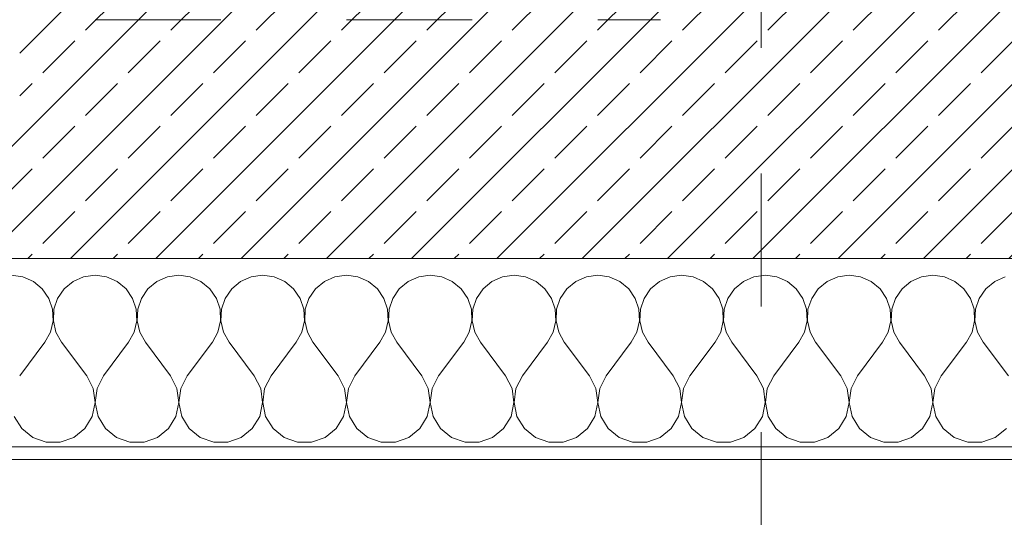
# Model space of a CAD drawing. Header units: metres. Extents: x -3.5 to 65.3, y -10.9 to 16.7.
# Tile 67 of 184: x 39.54 to 40.323, y -0.201 to 0.195. Entities that reach past the tile are written whole.
import ezdxf

# ---------------------------------------------------------------- set-up
doc = ezdxf.new("R2010")
doc.units = ezdxf.units.M
doc.header["$MEASUREMENT"] = 0
doc.linetypes.add('Strichlinie doppelt', pattern=[0.218722, 0.105833, -0.042333, 0.028222, -0.042333])
doc.linetypes.add('Untersicht', pattern=[0.04, 0.03, -0.01])
for name, color, linetype in [('102 - Bemaßung_ Beschriftung.Detail_ Ausschnitt', 7, 'Continuous'), ('451 - Universal.Achsen Raster', 7, 'Continuous'), ('603 - Struktur.Bodenplatte_ Decke Roh', 7, 'Continuous'), ('604 - Struktur.Wand Aussen', 7, 'Continuous'), ('653 - Abdeckung.TB Verkofferung', 7, 'Continuous')]:
    doc.layers.add(name, color=color, linetype=linetype)
doc.styles.add('ERSTELLTER_STIL_1', font='txt')
doc.dimstyles.new('ERSTELLTER_STIL__3', dxfattribs={"dimtxt": 0.04, "dimasz": 0.02128, "dimexe": 0.18, "dimexo": 0.0625, "dimgap": 0, "dimtad": 1, "dimtih": 1, "dimtoh": 1, "dimzin": 0, "dimdsep": 46, "dimtxsty": 'ERSTELLTER_STIL_1', "dimblk": 'ARROWHEAD_2', "dimblk1": 'ARROWHEAD_2', "dimblk2": 'ARROWHEAD_2', "dimcen": 0.09, "dimse1": 1, "dimse2": 1, "dimclrd": 7, "dimclre": 7, "dimclrt": 7, "dimazin": 0, "dimtfac": 1, "dimtdec": 4, "dimtmove": 0, "dimatfit": 3, "dimfxl": 1, "dimtolj": 1, "dimtzin": 0, "dimarcsym": 0})

# ---------------------------------------------------------------- blocks, each defined once
blk = doc.blocks.new('*X24')
at = {"layer": '604 - Struktur.Wand Aussen', "color": 7, "linetype": 'Continuous', "lineweight": 5}
for p, q in [((39.54244, -0.0096), (39.53333, -0.00833)), ((39.55086, -0.01331), (39.54244, -0.0096)), ((39.55794, -0.01918), (39.55086, -0.01331)), ((39.58248, -0.01331), (39.57539, -0.01918)), ((39.59089, -0.0096), (39.58248, -0.01331)), ((39.6, -0.00833), (39.59089, -0.0096)), ((39.60911, -0.0096), (39.6, -0.00833)), ((39.61752, -0.01331), (39.60911, -0.0096)), ((39.62461, -0.01918), (39.61752, -0.01331)), ((39.64914, -0.01331), (39.64206, -0.01918)), ((39.65756, -0.0096), (39.64914, -0.01331)), ((39.66667, -0.00833), (39.65756, -0.0096)), ((39.67578, -0.0096), (39.66667, -0.00833)), ((39.68419, -0.01331), (39.67578, -0.0096)), ((39.69127, -0.01918), (39.68419, -0.01331)), ((39.71581, -0.01331), (39.70873, -0.01918)), ((39.72422, -0.0096), (39.71581, -0.01331)), ((39.73333, -0.00833), (39.72422, -0.0096)), ((39.74244, -0.0096), (39.73333, -0.00833)), ((39.75086, -0.01331), (39.74244, -0.0096)), ((39.75794, -0.01918), (39.75086, -0.01331)), ((39.78248, -0.01331), (39.77539, -0.01918)), ((39.79089, -0.0096), (39.78248, -0.01331)), ((39.8, -0.00833), (39.79089, -0.0096)), ((39.80911, -0.0096), (39.8, -0.00833)), ((39.81752, -0.01331), (39.80911, -0.0096)), ((39.82461, -0.01918), (39.81752, -0.01331)), ((39.84914, -0.01331), (39.84206, -0.01918)), ((39.85756, -0.0096), (39.84914, -0.01331)), ((39.86667, -0.00833), (39.85756, -0.0096)), ((39.87578, -0.0096), (39.86667, -0.00833)), ((39.88419, -0.01331), (39.87578, -0.0096)), ((39.89127, -0.01918), (39.88419, -0.01331)), ((39.91581, -0.01331), (39.90873, -0.01918)), ((39.92422, -0.0096), (39.91581, -0.01331)), ((39.93333, -0.00833), (39.92422, -0.0096)), ((39.94244, -0.0096), (39.93333, -0.00833)), ((39.95086, -0.01331), (39.94244, -0.0096)), ((39.95794, -0.01918), (39.95086, -0.01331)), ((39.98248, -0.01331), (39.97539, -0.01918)), ((39.99089, -0.0096), (39.98248, -0.01331)), ((40, -0.00833), (39.99089, -0.0096)), ((40.00911, -0.0096), (40, -0.00833)), ((40.01752, -0.01331), (40.00911, -0.0096)), ((40.02461, -0.01918), (40.01752, -0.01331)), ((40.04914, -0.01331), (40.04206, -0.01918)), ((40.05756, -0.0096), (40.04914, -0.01331)), ((40.06667, -0.00833), (40.05756, -0.0096)), ((40.07578, -0.0096), (40.06667, -0.00833)), ((40.08419, -0.01331), (40.07578, -0.0096)), ((40.09127, -0.01918), (40.08419, -0.01331)), ((40.11581, -0.01331), (40.10873, -0.01918)), ((40.12422, -0.0096), (40.11581, -0.01331)), ((40.13333, -0.00833), (40.12422, -0.0096)), ((40.14244, -0.0096), (40.13333, -0.00833)), ((40.15086, -0.01331), (40.14244, -0.0096)), ((40.15794, -0.01918), (40.15086, -0.01331)), ((40.18248, -0.01331), (40.17539, -0.01918)), ((40.19089, -0.0096), (40.18248, -0.01331)), ((40.2, -0.00833), (40.19089, -0.0096)), ((40.20911, -0.0096), (40.2, -0.00833)), ((40.21752, -0.01331), (40.20911, -0.0096)), ((40.22461, -0.01918), (40.21752, -0.01331)), ((40.24914, -0.01331), (40.24206, -0.01918)), ((40.25756, -0.0096), (40.24914, -0.01331)), ((40.26667, -0.00833), (40.25756, -0.0096)), ((40.27578, -0.0096), (40.26667, -0.00833)), ((40.28419, -0.01331), (40.27578, -0.0096)), ((40.29127, -0.01918), (40.28419, -0.01331)), ((40.31581, -0.01331), (40.30873, -0.01918)), ((40.32422, -0.0096), (40.31581, -0.01331)), ((39.56315, -0.02676), (39.55794, -0.01918)), ((39.57539, -0.01918), (39.57019, -0.02676)), ((39.62981, -0.02676), (39.62461, -0.01918)), ((39.64206, -0.01918), (39.63685, -0.02676)), ((39.69648, -0.02676), (39.69127, -0.01918)), ((39.70873, -0.01918), (39.70352, -0.02676)), ((39.76315, -0.02676), (39.75794, -0.01918)), ((39.77539, -0.01918), (39.77019, -0.02676)), ((39.82981, -0.02676), (39.82461, -0.01918)), ((39.84206, -0.01918), (39.83685, -0.02676)), ((39.89648, -0.02676), (39.89127, -0.01918)), ((39.90873, -0.01918), (39.90352, -0.02676)), ((39.96315, -0.02676), (39.95794, -0.01918)), ((39.97539, -0.01918), (39.97019, -0.02676)), ((40.02981, -0.02676), (40.02461, -0.01918)), ((40.04206, -0.01918), (40.03685, -0.02676)), ((40.09648, -0.02676), (40.09127, -0.01918)), ((40.10873, -0.01918), (40.10352, -0.02676)), ((40.16315, -0.02676), (40.15794, -0.01918)), ((40.17539, -0.01918), (40.17019, -0.02676)), ((40.22981, -0.02676), (40.22461, -0.01918)), ((40.24206, -0.01918), (40.23685, -0.02676)), ((40.29648, -0.02676), (40.29127, -0.01918)), ((40.30873, -0.01918), (40.30352, -0.02676)), ((39.56609, -0.03547), (39.56315, -0.02676)), ((39.57019, -0.02676), (39.56725, -0.03547)), ((39.63275, -0.03547), (39.62981, -0.02676)), ((39.63685, -0.02676), (39.63391, -0.03547)), ((39.69942, -0.03547), (39.69648, -0.02676)), ((39.70352, -0.02676), (39.70058, -0.03547)), ((39.76609, -0.03547), (39.76315, -0.02676)), ((39.77019, -0.02676), (39.76725, -0.03547)), ((39.83275, -0.03547), (39.82981, -0.02676)), ((39.83685, -0.02676), (39.83391, -0.03547)), ((39.89942, -0.03547), (39.89648, -0.02676)), ((39.90352, -0.02676), (39.90058, -0.03547)), ((39.96609, -0.03547), (39.96315, -0.02676)), ((39.97019, -0.02676), (39.96725, -0.03547)), ((40.03275, -0.03547), (40.02981, -0.02676)), ((40.03685, -0.02676), (40.03391, -0.03547)), ((40.09942, -0.03547), (40.09648, -0.02676)), ((40.10352, -0.02676), (40.10058, -0.03547)), ((40.16609, -0.03547), (40.16315, -0.02676)), ((40.17019, -0.02676), (40.16725, -0.03547)), ((40.23275, -0.03547), (40.22981, -0.02676)), ((40.23685, -0.02676), (40.23391, -0.03547)), ((40.29942, -0.03547), (40.29648, -0.02676)), ((40.30352, -0.02676), (40.30058, -0.03547)), ((39.56653, -0.04466), (39.56609, -0.03547)), ((39.56725, -0.03547), (39.5668, -0.04466)), ((39.6332, -0.04466), (39.63275, -0.03547)), ((39.63391, -0.03547), (39.63347, -0.04466)), ((39.69987, -0.04466), (39.69942, -0.03547)), ((39.70058, -0.03547), (39.70013, -0.04466)), ((39.76653, -0.04466), (39.76609, -0.03547)), ((39.76725, -0.03547), (39.7668, -0.04466)), ((39.8332, -0.04466), (39.83275, -0.03547)), ((39.83391, -0.03547), (39.83347, -0.04466)), ((39.89987, -0.04466), (39.89942, -0.03547)), ((39.90058, -0.03547), (39.90013, -0.04466)), ((39.96653, -0.04466), (39.96609, -0.03547)), ((39.96725, -0.03547), (39.9668, -0.04466)), ((40.0332, -0.04466), (40.03275, -0.03547)), ((40.03391, -0.03547), (40.03347, -0.04466)), ((40.09987, -0.04466), (40.09942, -0.03547)), ((40.10058, -0.03547), (40.10013, -0.04466)), ((40.16653, -0.04466), (40.16609, -0.03547)), ((40.16725, -0.03547), (40.1668, -0.04466)), ((40.2332, -0.04466), (40.23275, -0.03547)), ((40.23391, -0.03547), (40.23347, -0.04466)), ((40.29987, -0.04466), (40.29942, -0.03547)), ((40.30058, -0.03547), (40.30013, -0.04466)), ((39.56445, -0.05362), (39.56653, -0.04466)), ((39.5668, -0.04466), (39.56888, -0.05362)), ((39.63112, -0.05362), (39.6332, -0.04466)), ((39.63347, -0.04466), (39.63555, -0.05362)), ((39.69778, -0.05362), (39.69987, -0.04466)), ((39.70013, -0.04466), (39.70222, -0.05362)), ((39.76445, -0.05362), (39.76653, -0.04466)), ((39.7668, -0.04466), (39.76888, -0.05362)), ((39.83112, -0.05362), (39.8332, -0.04466)), ((39.83347, -0.04466), (39.83555, -0.05362)), ((39.89778, -0.05362), (39.89987, -0.04466)), ((39.90013, -0.04466), (39.90222, -0.05362)), ((39.96445, -0.05362), (39.96653, -0.04466)), ((39.9668, -0.04466), (39.96888, -0.05362)), ((40.03112, -0.05362), (40.0332, -0.04466)), ((40.03347, -0.04466), (40.03555, -0.05362)), ((40.09778, -0.05362), (40.09987, -0.04466)), ((40.10013, -0.04466), (40.10222, -0.05362)), ((40.16445, -0.05362), (40.16653, -0.04466)), ((40.1668, -0.04466), (40.16888, -0.05362)), ((40.23112, -0.05362), (40.2332, -0.04466)), ((40.23347, -0.04466), (40.23555, -0.05362)), ((40.29778, -0.05362), (40.29987, -0.04466)), ((40.30013, -0.04466), (40.30222, -0.05362)), ((39.56, -0.06167), (39.56445, -0.05362)), ((39.56888, -0.05362), (39.57333, -0.06167)), ((39.62667, -0.06167), (39.63112, -0.05362)), ((39.63555, -0.05362), (39.64, -0.06167)), ((39.69333, -0.06167), (39.69778, -0.05362)), ((39.70222, -0.05362), (39.70667, -0.06167)), ((39.76, -0.06167), (39.76445, -0.05362)), ((39.76888, -0.05362), (39.77333, -0.06167)), ((39.82667, -0.06167), (39.83112, -0.05362)), ((39.83555, -0.05362), (39.84, -0.06167)), ((39.89333, -0.06167), (39.89778, -0.05362)), ((39.90222, -0.05362), (39.90667, -0.06167)), ((39.96, -0.06167), (39.96445, -0.05362)), ((39.96888, -0.05362), (39.97333, -0.06167)), ((40.02667, -0.06167), (40.03112, -0.05362)), ((40.03555, -0.05362), (40.04, -0.06167)), ((40.09333, -0.06167), (40.09778, -0.05362)), ((40.10222, -0.05362), (40.10667, -0.06167)), ((40.16, -0.06167), (40.16445, -0.05362)), ((40.16888, -0.05362), (40.17333, -0.06167)), ((40.22667, -0.06167), (40.23112, -0.05362)), ((40.23555, -0.05362), (40.24, -0.06167)), ((40.29333, -0.06167), (40.29778, -0.05362)), ((40.30222, -0.05362), (40.30667, -0.06167)), ((39.54, -0.08833), (39.56, -0.06167)), ((39.59333, -0.08833), (39.57333, -0.06167)), ((39.60667, -0.08833), (39.62667, -0.06167)), ((39.66, -0.08833), (39.64, -0.06167)), ((39.67333, -0.08833), (39.69333, -0.06167)), ((39.72667, -0.08833), (39.70667, -0.06167)), ((39.74, -0.08833), (39.76, -0.06167)), ((39.79333, -0.08833), (39.77333, -0.06167)), ((39.80667, -0.08833), (39.82667, -0.06167)), ((39.86, -0.08833), (39.84, -0.06167)), ((39.87333, -0.08833), (39.89333, -0.06167)), ((39.92667, -0.08833), (39.90667, -0.06167)), ((39.94, -0.08833), (39.96, -0.06167)), ((39.99333, -0.08833), (39.97333, -0.06167)), ((40.00667, -0.08833), (40.02667, -0.06167)), ((40.06, -0.08833), (40.04, -0.06167)), ((40.07333, -0.08833), (40.09333, -0.06167)), ((40.12667, -0.08833), (40.10667, -0.06167)), ((40.14, -0.08833), (40.16, -0.06167)), ((40.19333, -0.08833), (40.17333, -0.06167)), ((40.20667, -0.08833), (40.22667, -0.06167)), ((40.26, -0.08833), (40.24, -0.06167)), ((40.27333, -0.08833), (40.29333, -0.06167)), ((40.32667, -0.08833), (40.30667, -0.06167)), ((39.59848, -0.09839), (39.59333, -0.08833)), ((39.60667, -0.08833), (39.60152, -0.09839)), ((39.66515, -0.09839), (39.66, -0.08833)), ((39.67333, -0.08833), (39.66818, -0.09839)), ((39.73182, -0.09839), (39.72667, -0.08833)), ((39.74, -0.08833), (39.73485, -0.09839)), ((39.79848, -0.09839), (39.79333, -0.08833)), ((39.80667, -0.08833), (39.80152, -0.09839)), ((39.86515, -0.09839), (39.86, -0.08833)), ((39.87333, -0.08833), (39.86818, -0.09839)), ((39.93182, -0.09839), (39.92667, -0.08833)), ((39.94, -0.08833), (39.93485, -0.09839)), ((39.99848, -0.09839), (39.99333, -0.08833)), ((40.00667, -0.08833), (40.00152, -0.09839)), ((40.06515, -0.09839), (40.06, -0.08833)), ((40.07333, -0.08833), (40.06818, -0.09839)), ((40.13182, -0.09839), (40.12667, -0.08833)), ((40.14, -0.08833), (40.13485, -0.09839)), ((40.19848, -0.09839), (40.19333, -0.08833)), ((40.20667, -0.08833), (40.20152, -0.09839)), ((40.26515, -0.09839), (40.26, -0.08833)), ((40.27333, -0.08833), (40.26818, -0.09839)), ((39.59998, -0.10959), (39.59848, -0.09839)), ((39.60152, -0.09839), (39.60002, -0.10959)), ((39.66664, -0.10959), (39.66515, -0.09839)), ((39.66818, -0.09839), (39.66669, -0.10959)), ((39.73331, -0.10959), (39.73182, -0.09839)), ((39.73485, -0.09839), (39.73336, -0.10959)), ((39.79998, -0.10959), (39.79848, -0.09839)), ((39.80152, -0.09839), (39.80002, -0.10959)), ((39.86664, -0.10959), (39.86515, -0.09839)), ((39.86818, -0.09839), (39.86669, -0.10959)), ((39.93331, -0.10959), (39.93182, -0.09839)), ((39.93485, -0.09839), (39.93336, -0.10959)), ((39.99998, -0.10959), (39.99848, -0.09839)), ((40.00152, -0.09839), (40.00002, -0.10959)), ((40.06664, -0.10959), (40.06515, -0.09839)), ((40.06818, -0.09839), (40.06669, -0.10959)), ((40.13331, -0.10959), (40.13182, -0.09839)), ((40.13485, -0.09839), (40.13336, -0.10959)), ((40.19998, -0.10959), (40.19848, -0.09839)), ((40.20152, -0.09839), (40.20002, -0.10959)), ((40.26664, -0.10959), (40.26515, -0.09839)), ((40.26818, -0.09839), (40.26669, -0.10959)), ((39.59764, -0.12065), (39.59998, -0.10959)), ((39.60002, -0.10959), (39.60236, -0.12065)), ((39.66431, -0.12065), (39.66664, -0.10959)), ((39.66669, -0.10959), (39.66903, -0.12065)), ((39.73097, -0.12065), (39.73331, -0.10959)), ((39.73336, -0.10959), (39.73569, -0.12065)), ((39.79764, -0.12065), (39.79998, -0.10959)), ((39.80002, -0.10959), (39.80236, -0.12065)), ((39.86431, -0.12065), (39.86664, -0.10959)), ((39.86669, -0.10959), (39.86903, -0.12065)), ((39.93097, -0.12065), (39.93331, -0.10959)), ((39.93336, -0.10959), (39.93569, -0.12065)), ((39.99764, -0.12065), (39.99998, -0.10959)), ((40.00002, -0.10959), (40.00236, -0.12065)), ((40.06431, -0.12065), (40.06664, -0.10959)), ((40.06669, -0.10959), (40.06903, -0.12065)), ((40.13097, -0.12065), (40.13331, -0.10959)), ((40.13336, -0.10959), (40.13569, -0.12065)), ((40.19764, -0.12065), (40.19998, -0.10959)), ((40.20002, -0.10959), (40.20236, -0.12065)), ((40.26431, -0.12065), (40.26664, -0.10959)), ((40.26669, -0.10959), (40.26903, -0.12065)), ((39.53569, -0.12065), (39.54159, -0.13029)), ((39.59175, -0.13029), (39.59764, -0.12065)), ((39.60236, -0.12065), (39.60825, -0.13029)), ((39.65841, -0.13029), (39.66431, -0.12065)), ((39.66903, -0.12065), (39.67492, -0.13029)), ((39.72508, -0.13029), (39.73097, -0.12065)), ((39.73569, -0.12065), (39.74159, -0.13029)), ((39.79175, -0.13029), (39.79764, -0.12065)), ((39.80236, -0.12065), (39.80825, -0.13029)), ((39.85841, -0.13029), (39.86431, -0.12065)), ((39.86903, -0.12065), (39.87492, -0.13029)), ((39.92508, -0.13029), (39.93097, -0.12065)), ((39.93569, -0.12065), (39.94159, -0.13029)), ((39.99175, -0.13029), (39.99764, -0.12065)), ((40.00236, -0.12065), (40.00825, -0.13029)), ((40.05841, -0.13029), (40.06431, -0.12065)), ((40.06903, -0.12065), (40.07492, -0.13029)), ((40.12508, -0.13029), (40.13097, -0.12065)), ((40.13569, -0.12065), (40.14159, -0.13029)), ((40.19175, -0.13029), (40.19764, -0.12065)), ((40.20236, -0.12065), (40.20825, -0.13029)), ((40.25841, -0.13029), (40.26431, -0.12065)), ((40.26903, -0.12065), (40.27492, -0.13029)), ((39.54159, -0.13029), (39.55037, -0.13741)), ((39.58297, -0.13741), (39.59175, -0.13029)), ((39.60825, -0.13029), (39.61703, -0.13741)), ((39.64963, -0.13741), (39.65841, -0.13029)), ((39.67492, -0.13029), (39.6837, -0.13741)), ((39.7163, -0.13741), (39.72508, -0.13029)), ((39.74159, -0.13029), (39.75037, -0.13741)), ((39.78297, -0.13741), (39.79175, -0.13029)), ((39.80825, -0.13029), (39.81703, -0.13741)), ((39.84963, -0.13741), (39.85841, -0.13029)), ((39.87492, -0.13029), (39.8837, -0.13741)), ((39.9163, -0.13741), (39.92508, -0.13029)), ((39.94159, -0.13029), (39.95037, -0.13741)), ((39.98297, -0.13741), (39.99175, -0.13029)), ((40.00825, -0.13029), (40.01703, -0.13741)), ((40.04963, -0.13741), (40.05841, -0.13029)), ((40.07492, -0.13029), (40.0837, -0.13741)), ((40.1163, -0.13741), (40.12508, -0.13029)), ((40.14159, -0.13029), (40.15037, -0.13741)), ((40.18297, -0.13741), (40.19175, -0.13029)), ((40.20825, -0.13029), (40.21703, -0.13741)), ((40.24963, -0.13741), (40.25841, -0.13029)), ((40.27492, -0.13029), (40.2837, -0.13741)), ((40.3163, -0.13741), (40.32508, -0.13029)), ((39.55037, -0.13741), (39.56102, -0.14118)), ((39.57232, -0.14118), (39.58297, -0.13741)), ((39.61703, -0.13741), (39.62768, -0.14118)), ((39.63898, -0.14118), (39.64963, -0.13741)), ((39.6837, -0.13741), (39.69435, -0.14118)), ((39.70565, -0.14118), (39.7163, -0.13741)), ((39.75037, -0.13741), (39.76102, -0.14118)), ((39.77232, -0.14118), (39.78297, -0.13741)), ((39.81703, -0.13741), (39.82768, -0.14118)), ((39.83898, -0.14118), (39.84963, -0.13741)), ((39.8837, -0.13741), (39.89435, -0.14118)), ((39.90565, -0.14118), (39.9163, -0.13741)), ((39.95037, -0.13741), (39.96102, -0.14118)), ((39.97232, -0.14118), (39.98297, -0.13741)), ((40.01703, -0.13741), (40.02768, -0.14118)), ((40.03898, -0.14118), (40.04963, -0.13741)), ((40.0837, -0.13741), (40.09435, -0.14118)), ((40.10565, -0.14118), (40.1163, -0.13741)), ((40.15037, -0.13741), (40.16102, -0.14118)), ((40.17232, -0.14118), (40.18297, -0.13741)), ((40.21703, -0.13741), (40.22768, -0.14118)), ((40.23898, -0.14118), (40.24963, -0.13741)), ((40.2837, -0.13741), (40.29435, -0.14118)), ((40.30565, -0.14118), (40.3163, -0.13741)), ((39.56102, -0.14118), (39.57232, -0.14118)), ((39.62768, -0.14118), (39.63898, -0.14118)), ((39.69435, -0.14118), (39.70565, -0.14118)), ((39.76102, -0.14118), (39.77232, -0.14118)), ((39.82768, -0.14118), (39.83898, -0.14118)), ((39.89435, -0.14118), (39.90565, -0.14118)), ((39.96102, -0.14118), (39.97232, -0.14118)), ((40.02768, -0.14118), (40.03898, -0.14118)), ((40.09435, -0.14118), (40.10565, -0.14118)), ((40.16102, -0.14118), (40.17232, -0.14118)), ((40.22768, -0.14118), (40.23898, -0.14118)), ((40.29435, -0.14118), (40.30565, -0.14118))]:
    blk.add_line(p, q, dxfattribs=at)
blk = doc.blocks.new('*D277')
at = {"layer": '102 - Bemaßung_ Beschriftung.Detail_ Ausschnitt', "color": 7, "linetype": 'Continuous', "lineweight": 5}
for p, q in [((39.97999, -0.58361), (39.97999, -0.54161)), ((40.27999, -0.58361), (40.27999, -0.54161)), ((39.98807, -0.54861), (39.97191, -0.57661)), ((40.28807, -0.54861), (40.27191, -0.57661)), ((39.9663, -0.56261), (39.97999, -0.56261)), ((39.97999, -0.56261), (40.27999, -0.56261))]:
    blk.add_line(p, q, dxfattribs=at)
at = {"layer": '102 - Bemaßung_ Beschriftung.Detail_ Ausschnitt', "color": 7, "lineweight": 5, "insert": (40.09963, -0.55461), "char_height": 0.04, "attachment_point": 7, "style": 'ERSTELLTER_STIL_1'}
blk.add_mtext('\\A1;{\\pql;\\fArial|b0|i0|c0|p38;30}', dxfattribs=at)
blk = doc.blocks.new('ARROWHEAD_2')
at = {"color": 0, "linetype": 'Continuous', "lineweight": 0}
for p, q in [((-0.378, -0.655), (0.378, 0.655)), ((0, 0), (-1, 0))]:
    blk.add_line(p, q, dxfattribs=at)
blk = doc.blocks.new('*D278')
at = {"layer": '102 - Bemaßung_ Beschriftung.Detail_ Ausschnitt', "color": 7, "linetype": 'Continuous', "lineweight": 5}
for p, q in [((40.27999, -0.58361), (40.27999, -0.54161)), ((40.74, -0.58361), (40.74, -0.54161)), ((40.28807, -0.54861), (40.27191, -0.57661)), ((40.74808, -0.54861), (40.73192, -0.57661)), ((40.27999, -0.56261), (40.74, -0.56261))]:
    blk.add_line(p, q, dxfattribs=at)
at = {"layer": '102 - Bemaßung_ Beschriftung.Detail_ Ausschnitt', "color": 7, "lineweight": 5, "insert": (40.47964, -0.55461), "char_height": 0.04, "attachment_point": 7, "style": 'ERSTELLTER_STIL_1'}
blk.add_mtext('\\A1;{\\pql;\\fArial|b0|i0|c0|p38;46}', dxfattribs=at)
blk = doc.blocks.new('*D286')
at = {"layer": '102 - Bemaßung_ Beschriftung.Detail_ Ausschnitt', "color": 7, "linetype": 'Continuous', "lineweight": 5}
for p, q in [((39.97999, -0.73361), (39.97999, -0.69161)), ((40.05, -0.73361), (40.05, -0.69161)), ((39.98807, -0.69861), (39.97191, -0.72661)), ((40.05808, -0.69861), (40.04192, -0.72661)), ((39.9663, -0.71261), (39.97999, -0.71261)), ((39.97999, -0.71261), (40.05, -0.71261))]:
    blk.add_line(p, q, dxfattribs=at)
at = {"layer": '102 - Bemaßung_ Beschriftung.Detail_ Ausschnitt', "color": 7, "lineweight": 5, "insert": (39.99982, -0.70461), "char_height": 0.04, "attachment_point": 7, "style": 'ERSTELLTER_STIL_1'}
blk.add_mtext('\\A1;{\\pql;\\fArial|b0|i0|c0|p38;7}', dxfattribs=at)
blk = doc.blocks.new('*D287')
at = {"layer": '102 - Bemaßung_ Beschriftung.Detail_ Ausschnitt', "color": 7, "linetype": 'Continuous', "lineweight": 5}
for p, q in [((40.05, -0.73361), (40.05, -0.69161)), ((40.2, -0.73361), (40.2, -0.69161)), ((40.05808, -0.69861), (40.04192, -0.72661)), ((40.20808, -0.69861), (40.19192, -0.72661)), ((40.05, -0.71261), (40.2, -0.71261))]:
    blk.add_line(p, q, dxfattribs=at)
at = {"layer": '102 - Bemaßung_ Beschriftung.Detail_ Ausschnitt', "color": 7, "lineweight": 5, "insert": (40.09465, -0.70461), "char_height": 0.04, "attachment_point": 7, "style": 'ERSTELLTER_STIL_1'}
blk.add_mtext('\\A1;{\\pql;\\fArial|b0|i0|c0|p38;15}', dxfattribs=at)
blk = doc.blocks.new('*D288')
at = {"layer": '102 - Bemaßung_ Beschriftung.Detail_ Ausschnitt', "color": 7, "linetype": 'Continuous', "lineweight": 5}
for p, q in [((40.2, -0.73361), (40.2, -0.69161)), ((40.27999, -0.73361), (40.27999, -0.69161)), ((40.20808, -0.69861), (40.19192, -0.72661)), ((40.28807, -0.69861), (40.27191, -0.72661)), ((40.2, -0.71261), (40.27999, -0.71261))]:
    blk.add_line(p, q, dxfattribs=at)
at = {"layer": '102 - Bemaßung_ Beschriftung.Detail_ Ausschnitt', "color": 7, "lineweight": 5, "insert": (40.22482, -0.70461), "char_height": 0.04, "attachment_point": 7, "style": 'ERSTELLTER_STIL_1'}
blk.add_mtext('\\A1;{\\pql;\\fArial|b0|i0|c0|p38;8}', dxfattribs=at)
blk = doc.blocks.new('*D289')
at = {"layer": '102 - Bemaßung_ Beschriftung.Detail_ Ausschnitt', "color": 7, "linetype": 'Continuous', "lineweight": 5}
for p, q in [((40.27999, -0.73361), (40.27999, -0.69161)), ((40.44002, -0.73361), (40.44002, -0.69161)), ((40.28807, -0.69861), (40.27191, -0.72661)), ((40.44811, -0.69861), (40.43194, -0.72661)), ((40.27999, -0.71261), (40.44002, -0.71261))]:
    blk.add_line(p, q, dxfattribs=at)
at = {"layer": '102 - Bemaßung_ Beschriftung.Detail_ Ausschnitt', "color": 7, "lineweight": 5, "insert": (40.32965, -0.70461), "char_height": 0.04, "attachment_point": 7, "style": 'ERSTELLTER_STIL_1'}
blk.add_mtext('\\A1;{\\pql;\\fArial|b0|i0|c0|p38;16}', dxfattribs=at)

msp = doc.modelspace()

# ---------------------------------------------------------------- hatches: boundary and pattern name
at = {"layer": '604 - Struktur.Wand Aussen', "linetype": 'Continuous', "lineweight": 0, "true_color": 0x000000}
h = msp.add_hatch(dxfattribs=at)
h.set_pattern_fill('Beton__Stahlbeton_0001', color=18, style=0, pattern_type=2)
h.set_pattern_definition([(45, (0, 0), (-0.033941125, 0.033941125), []), (45, (-0.01697, 0.01697), (-0.033941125, 0.033941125), [0.036, -0.012])])
h.paths.add_polyline_path([(39.54, 0.125), (39.48, 0.125), (39.48, 0.005), (40.8, 0.005), (40.8, 0.125), (40.74, 0.125), (40.74, 0.195), (40.74, 0.245), (39.54, 0.245), (39.54, 0.195)])
h = msp.add_hatch(dxfattribs=at)
h.set_pattern_fill('Verputz_0001', color=18, style=0, pattern_type=2)
h.set_pattern_definition([(0, (0, 0), (0, 0.034641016), [0, -0.02]), (0, (0.01, 0.01732), (0, 0.034641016), [0, -0.02])])
h.paths.add_polyline_path([(39.45, -0.155), (40.83, -0.155), (40.83, -0.145), (39.45, -0.145)])

# ---------------------------------------------------------------- linework, layer by layer
at = {"layer": '451 - Universal.Achsen Raster', "color": 160, "linetype": 'Strichlinie doppelt', "lineweight": 9, "true_color": 0x3232ff}
msp.add_line((40.12999, -10.585), (40.12999, 16.355), dxfattribs=at)
at = {"layer": '603 - Struktur.Bodenplatte_ Decke Roh', "color": 7, "linetype": 'Continuous', "lineweight": 18, "flags": 128}
msp.add_lwpolyline([(-0.015, 13.695), (-0.015, 0.005), (43.89, 0.005)], dxfattribs=at)
at = {"layer": '604 - Struktur.Wand Aussen', "color": 7, "linetype": 'Continuous', "lineweight": 13}
msp.add_line((39.48, 0.005), (40.8, 0.005), dxfattribs=at)
at = {"layer": '604 - Struktur.Wand Aussen', "color": 7, "linetype": 'Continuous', "lineweight": 5}
msp.add_line((39.48, -0.145), (40.8, -0.145), dxfattribs=at)
at = {"layer": '604 - Struktur.Wand Aussen', "color": 7, "linetype": 'Continuous', "lineweight": 5, "flags": 128}
msp.add_lwpolyline([(39.45, -0.155), (40.83, -0.155)], dxfattribs=at)
at = {"layer": '653 - Abdeckung.TB Verkofferung', "color": 7, "linetype": 'Untersicht', "lineweight": 9}
msp.add_line((36.59999, 0.19498), (40.05, 0.19498), dxfattribs=at)

# ---------------------------------------------------------------- block references
at = {"layer": '604 - Struktur.Wand Aussen', "color": 7, "lineweight": 18}
msp.add_blockref('*X24', (0, 0), dxfattribs=at)

# ---------------------------------------------------------------- dimensions: what is measured, and where the dimension line sits
at = {"layer": '102 - Bemaßung_ Beschriftung.Detail_ Ausschnitt', "color": 7, "linetype": 'Continuous', "lineweight": 5}
for base, p1, p2, picture, middle in [((40.27999, -0.56261), (39.97999, 0.69998), (40.27999, 0.69998), '*D277', (40.13013, -0.53461)), ((40.05, -0.71261), (39.97999, 0.69998), (40.05, 0.69998), '*D286', (40.01506, -0.68461)), ((40.2, -0.71261), (40.05, 0.69998), (40.2, 0.69998), '*D287', (40.12514, -0.68461)), ((40.27999, -0.71261), (40.2, 0.69998), (40.27999, 0.69998), '*D288', (40.24006, -0.68461)), ((40.74, -0.56261), (40.27999, 0.69998), (40.74, 0.125), '*D278', (40.51013, -0.53461)), ((40.44003, -0.71261), (40.27999, 0.69998), (40.44003, 0.255), '*D289', (40.36015, -0.68461))]:
    dim = msp.add_linear_dim(base=base, p1=p1, p2=p2, dimstyle='ERSTELLTER_STIL__3', dxfattribs=at)
    dim.commit()
    dim.dimension.update_dxf_attribs({"geometry": picture, "text_midpoint": middle, "dimtype": 160})

doc.saveas('drawing.dxf')
